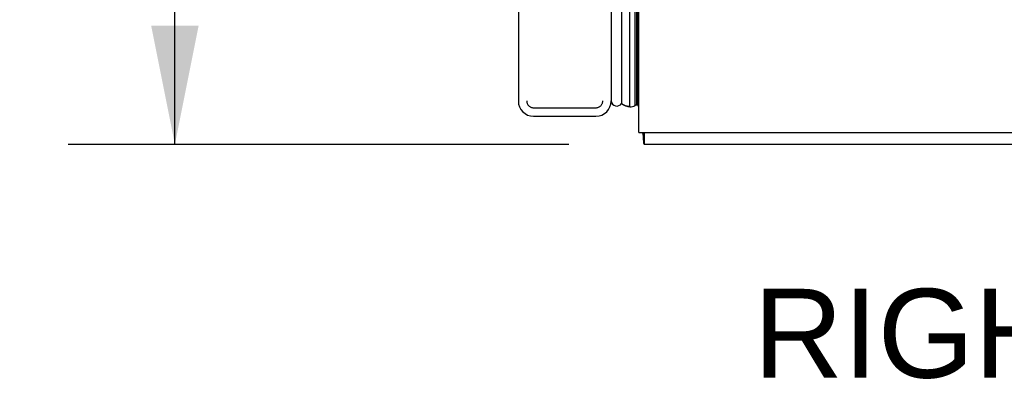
# Model space of a CAD drawing. Header units: inches. Extents: x 0 to 179, y 0 to 116.
# Tile 202 of 234: x 90.28 to 99.03, y 31.29 to 34.48. Entities that reach past the tile are written whole.
import ezdxf

# ---------------------------------------------------------------- set-up
doc = ezdxf.new("R2010")
doc.units = ezdxf.units.IN
doc.header["$LTSCALE"] = 9.842105
doc.header["$MEASUREMENT"] = 0
doc.linetypes.add('HIDDEN', pattern=[0.2, 0.1, -0.1])
doc.layers.get('0').update_dxf_attribs({"linetype": 'CONTINUOUS'})
for name, color, linetype in [('DIMENSIONS', 7, 'CONTINUOUS'), ('LEFTHAND_DOOR_ASSEMBLY', 7, 'CONTINUOUS'), ('RIGHTHAND_DOOR_ASSEMBLY', 7, 'CONTINUOUS')]:
    doc.layers.add(name, color=color, linetype=linetype)
doc.styles.get("Standard").update_dxf_attribs({"font": 'arial.ttf'})
doc.dimstyles.new('DIMSTYLE_1', dxfattribs={"dimtxt": 0.789474, "dimasz": 1.052632, "dimexe": 0.09, "dimexo": 0.07, "dimgap": 0.0375, "dimtad": 0, "dimtih": 1, "dimtoh": 1, "dimzin": 4, "dimdsep": 46, "dimtxsty": 'Standard', "dimblk": '_FILLED', "dimblk1": '_FILLED', "dimblk2": '_FILLED', "dimcen": 0.09, "dimadec": 3, "dimazin": 1, "dimtfac": 1, "dimtdec": 3, "dimtofl": 0, "dimtmove": 0, "dimatfit": 3, "dimldrblk": '_FILLED', "dimfxl": 0, "dimtolj": 1, "dimtzin": 4, "dimarcsym": 0})

# ---------------------------------------------------------------- blocks, each defined once
blk = doc.blocks.new('_FILLED')
at = {"color": 0, "linetype": 'ByBlock'}
blk.add_solid([(0, 0), (-1, 0.2), (-1, -0.2)], dxfattribs=at)
blk = doc.blocks.new('*D12')
at = {"layer": 'DIMENSIONS', "color": 2, "linetype": 'Continuous'}
for p, q in [((95.1522, 81.3753), (90.7153, 81.3753)), ((91.6627, 81.3753), (91.6627, 58.1648)), ((91.6627, 33.3753), (91.6627, 56.5859)), ((95.1632, 33.3753), (90.7153, 33.3753))]:
    blk.add_line(p, q, dxfattribs=at)
at = {"layer": 'DIMENSIONS', "color": 2, "linetype": 'Continuous', "xscale": 1.0526315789, "yscale": 1.0526315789, "zscale": 1.0526315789}
for p, rotation in [((91.6627, 81.3753), 90), ((91.6627, 33.3753), 270)]:
    blk.add_blockref('_FILLED', p, dxfattribs=dict(at, rotation=rotation))
at = {"layer": 'DIMENSIONS', "color": 2, "linetype": 'Continuous', "insert": (91.6627, 57.7701), "char_height": 0.78947, "width": 2.758756, "attachment_point": 2, "line_spacing_factor": 0.9}
blk.add_mtext('48.00', dxfattribs=at)

msp = doc.modelspace()

# ---------------------------------------------------------------- linework, layer by layer
at = {"color": 3, "linetype": 'Continuous'}
for q in [(95.785, 81.2713), (107.785, 33.4793)]:
    msp.add_line((95.785, 33.4793), q, dxfattribs=at)
at = {"color": 7, "linetype": 'Continuous'}
for p, q in [((95.825, 33.4312), (95.8257, 33.4148)), ((95.837, 33.3753), (95.837, 33.4793)), ((107.733, 33.3753), (95.837, 33.3753))]:
    msp.add_line(p, q, dxfattribs=at)
for points in [[(95.8186, 33.4793), (95.8196, 33.4758), (95.8208, 33.4706), (95.8219, 33.4651), (95.8227, 33.4597), (95.8234, 33.4541), (95.8239, 33.4484), (95.8244, 33.4426), (95.8247, 33.4369), (95.825, 33.4312)], [(95.8257, 33.4148), (95.826, 33.4093), (95.8263, 33.4044), (95.8266, 33.4), (95.827, 33.3959), (95.8275, 33.3923), (95.828, 33.3892), (95.8286, 33.3864), (95.8293, 33.3836), (95.8302, 33.3812), (95.8312, 33.3792), (95.8322, 33.3777), (95.8334, 33.3766), (95.8345, 33.3759), (95.8357, 33.3755), (95.837, 33.3753)]]:
    msp.add_lwpolyline(points, dxfattribs=at)
at = {"layer": 'LEFTHAND_DOOR_ASSEMBLY', "color": 8, "linetype": 'HIDDEN'}
for p, q in [((94.79, 80.9903), (94.79, 33.7603)), ((95.465, 80.9903), (95.465, 33.7603)), ((94.85, 33.7003), (95.405, 33.7003))]:
    msp.add_line(p, q, dxfattribs=at)
for centre, start, end in [((94.85, 33.7603), 180, 270), ((95.405, 33.7603), 270, 360)]:
    msp.add_arc(centre, 0.06, start, end, dxfattribs=at)
at = {"layer": 'RIGHTHAND_DOOR_ASSEMBLY', "color": 7, "linetype": 'Continuous'}
for p, q in [((95.7073, 33.71), (95.7073, 81.0407)), ((95.6321, 81.0123), (95.6321, 33.7384)), ((95.7507, 81.0318), (95.7507, 33.7189)), ((95.7643, 81.025), (95.7643, 33.7257)), ((95.7731, 81.0226), (95.7731, 33.728)), ((95.785, 33.7072), (95.7731, 33.728))]:
    msp.add_line(p, q, dxfattribs=at)
at = {"layer": 'RIGHTHAND_DOOR_ASSEMBLY', "color": 3, "linetype": 'Continuous'}
for p, q in [((94.715, 80.9903), (94.715, 33.7603)), ((95.54, 80.9903), (95.54, 33.7603)), ((94.85, 33.6253), (95.405, 33.6253))]:
    msp.add_line(p, q, dxfattribs=at)
at = {"layer": 'RIGHTHAND_DOOR_ASSEMBLY', "color": 8, "linetype": 'HIDDEN'}
for p, q in [((94.79, 80.9903), (94.79, 33.7603)), ((95.465, 80.9903), (95.465, 33.7603)), ((94.85, 33.7003), (95.405, 33.7003))]:
    msp.add_line(p, q, dxfattribs=at)
at = {"layer": 'RIGHTHAND_DOOR_ASSEMBLY', "color": 7, "linetype": 'Continuous'}
for points in [[(95.7073, 33.71), (95.7008, 33.7102), (95.6943, 33.7108), (95.6878, 33.7118), (95.6814, 33.7132), (95.675, 33.715), (95.6686, 33.7172), (95.6623, 33.7198), (95.6561, 33.7228), (95.65, 33.7261), (95.6439, 33.7298), (95.6379, 33.7339), (95.6321, 33.7384)], [(95.7643, 33.7257), (95.761, 33.7238), (95.7575, 33.7221), (95.7541, 33.7204), (95.7507, 33.7189)]]:
    msp.add_lwpolyline(points, dxfattribs=at)
at = {"layer": 'RIGHTHAND_DOOR_ASSEMBLY', "color": 3, "linetype": 'Continuous'}
for centre, start, end in [((94.85, 33.7603), 180, 270), ((95.405, 33.7603), 270, 360)]:
    msp.add_arc(centre, 0.135, start, end, dxfattribs=at)
at = {"layer": 'RIGHTHAND_DOOR_ASSEMBLY', "color": 8, "linetype": 'HIDDEN'}
for centre, start, end in [((94.85, 33.7603), 180, 270), ((95.405, 33.7603), 270, 360)]:
    msp.add_arc(centre, 0.06, start, end, dxfattribs=at)
at = {"layer": 'RIGHTHAND_DOOR_ASSEMBLY', "color": 7, "linetype": 'Continuous'}
for centre, radius, start, end in [((95.59, 33.7653), 0.05, 185.26172, 327.32819), ((95.7184, 33.7657), 0.0569, 258.71151, 304.56687), ((95.761, 33.7555), 0.03, 276.41204, 293.79784)]:
    msp.add_arc(centre, radius, start, end, dxfattribs=at)
for start_param, end_param in [(-3.608679, -3.143067), (-2.881148, -2.795492)]:
    msp.add_ellipse((95.7075, 33.975), major_axis=(0, 0.265), ratio=0.632157, start_param=start_param, end_param=end_param, dxfattribs=at)

# ---------------------------------------------------------------- texts
at = {"layer": 'DIMENSIONS', "color": 2, "linetype": 'Continuous', "insert": (101.5235, 32.0921), "char_height": 0.789474, "width": 9.414987, "attachment_point": 2, "line_spacing_factor": 0.9}
msp.add_mtext('RIGHT SIDE VIEW', dxfattribs=at)

# ---------------------------------------------------------------- dimensions: what is measured, and where the dimension line sits
at = {"layer": 'DIMENSIONS', "color": 2, "linetype": 'Continuous'}
dim = msp.add_linear_dim(base=(91.6627, 81.3753), p1=(95.2332, 33.3753), p2=(95.2222, 81.3753), angle=90, dimstyle='DIMSTYLE_1', dxfattribs=at)
dim.commit()
dim.dimension.update_dxf_attribs({"geometry": '*D12', "text_midpoint": (91.6419, 57.3709), "dimtype": 160})

doc.saveas('drawing.dxf')
